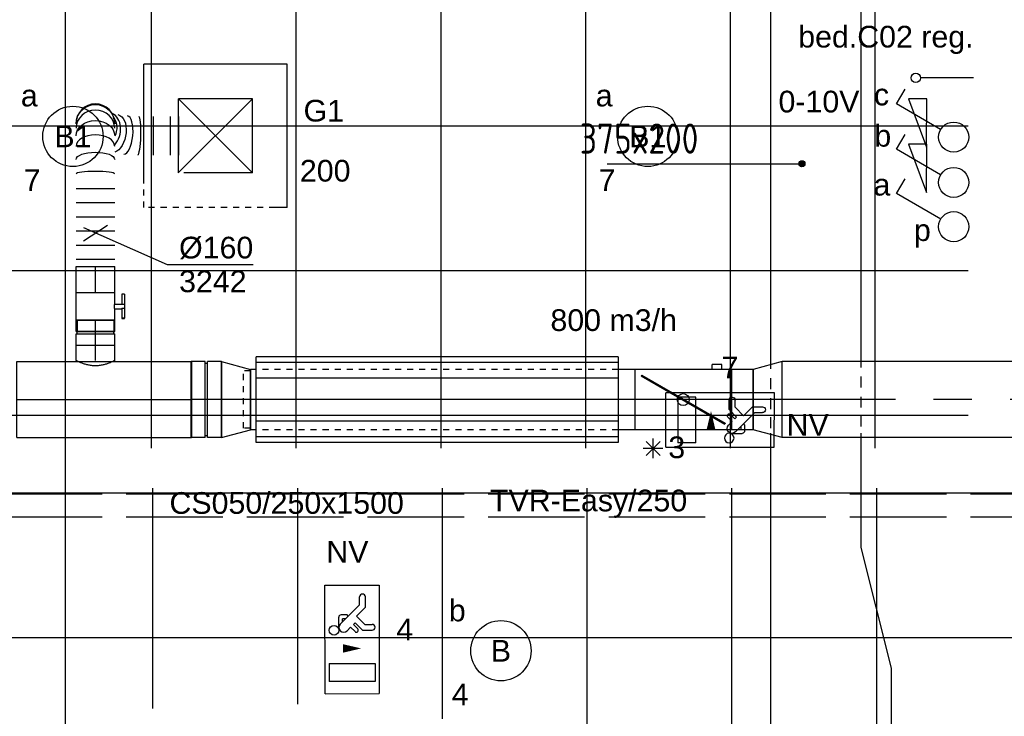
# Model space of a CAD drawing. Extents: x -132501 to 411300, y -42818 to 427495.
# Tile 74 of 256: x 17054 to 21136, y 26986 to 29875. Entities that reach past the tile are written whole.
import ezdxf
from ezdxf.enums import TextEntityAlignment as Align

# ---------------------------------------------------------------- set-up
doc = ezdxf.new("R2010")
doc.units = 0
doc.header["$LTSCALE"] = 50
for name, pattern in [('CENTER2', [28.575000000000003, 19.05, -3.175, 3.175, -3.175]), ('E_GOOT5', [10, 8, -2]), ('STREEPJES', [0.1, 0.05, -0.05])]:
    doc.linetypes.add(name, pattern=pattern)
doc.layers.get('0').update_dxf_attribs({"linetype": 'CONTINUOUS'})
for name, color, linetype in [('45 Plafond 2D arcering', 7, 'CONTINUOUS'), ('54GA', 3, 'CONTINUOUS'), ('57LB', 6, 'CONTINUOUS'), ('EL6131--', 2, 'CONTINUOUS'), ('EL6131--_VG', 2, 'CONTINUOUS'), ('EL6222--', 3, 'CONTINUOUS'), ('EL6311--', 3, 'CONTINUOUS'), ('EL6350--', 3, 'CONTINUOUS'), ('EM6131--', 1, 'CONTINUOUS'), ('WL524---', 90, 'CONTINUOUS'), ('WL570---_TOEVOER', 3, 'CONTINUOUS'), ('WL570---_TOEVOER_HL', 8, 'CONTINUOUS'), ('WL570---_TOEVOER_RST', 2, 'CONTINUOUS'), ('WL570---_TOEVOER_RST_HL', 1, 'CONTINUOUS'), ('WM570---_RETOUR', 1, 'CONTINUOUS'), ('WM570---_TOEVOER', 1, 'CONTINUOUS'), ('WM570---_TOEVOER_PR', 1, 'CONTINUOUS'), ('WM570---_TOEVOER_RST_PR', 1, 'CONTINUOUS')]:
    doc.layers.add(name, color=color, linetype=linetype)
doc.styles.add('BURO-018', font='ARIAL.TTF', dxfattribs={"height": 63})
doc.styles.add('ISO25', font='ISO', dxfattribs={"width": 0.9, "height": 125})

# ---------------------------------------------------------------- blocks, each defined once
blk = doc.blocks.new('1115B3A')
at = {"color": 0, "linetype": 'Continuous'}
blk.add_circle((0, 0), 2.5, dxfattribs=at)
at = {"color": 0, "linetype": 'Continuous', "style": 'BURO-018'}
for tag, p in [('E_GKAST', (0, 8)), ('E_GROEP', (0, 5)), ('E_SGROEP', (4.5, 5)), ('E_ARMCODE', (0, 0)), ('E_SLET', (4.5, -1))]:
    blk.add_attdef(tag, text='', height=1.8, dxfattribs=at).set_placement(p, align=Align.MIDDLE)
blk = doc.blocks.new('1115C2J')
at = {"color": 0, "linetype": 'Continuous'}
for p, q in [((-4.5, 5.5), (4.5, 5.5)), ((-4.5, 1), (-4.5, 5.5)), ((-1.239999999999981, 4.30882250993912), (-1.240000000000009, 4.909999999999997)), ((-0.7599999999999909, 4.110000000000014), (-0.7599999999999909, 4.909999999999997)), ((2, 5.150000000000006), (3.5, 5.150000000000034)), ((2, 1.349999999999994), (2, 5.150000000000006)), ((3.5, 5.150000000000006), (3.5, 1.349999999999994)), ((4.5, 1), (4.5, 5.5)), ((-2.681177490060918, 4.349999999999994), (-3.52000000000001, 4.349999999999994)), ((-1.939999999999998, 3.608822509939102), (-2.681177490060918, 4.349999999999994)), ((-1.239999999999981, 4.30882250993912), (-1.939999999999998, 3.608822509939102)), ((-1.374314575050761, 3.495685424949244), (-0.7599999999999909, 4.110000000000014)), ((-2.879999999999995, 3.870000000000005), (-3.52000000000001, 3.870000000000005)), ((-1.270913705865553, 2.260913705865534), (-2.879999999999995, 3.870000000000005)), ((-1.232893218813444, 3.354264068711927), (-1.374314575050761, 3.495685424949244)), ((-0.8723044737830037, 3.714852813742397), (-1.232893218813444, 3.354264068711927)), ((-0.6460303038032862, 3.488578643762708), (-1.006619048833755, 3.127989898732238)), ((-1.939999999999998, 2.930000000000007), (-2.04000000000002, 2.830000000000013)), ((-2.04000000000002, 2.830000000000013), (-2.04000000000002, 2.343756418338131)), ((-1.713725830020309, 2.703725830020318), (-1.719999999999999, 2.697451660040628)), ((-1.719999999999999, 2.697451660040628), (-1.719999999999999, 2.463756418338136)), ((-1.473756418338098, 2.463756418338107), (-1.719999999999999, 2.463756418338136)), ((-0.7052282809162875, 2.82659913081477), (-1.006619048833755, 3.127989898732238)), ((-0.9880709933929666, 2.143756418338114), (-1.840000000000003, 2.143756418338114)), ((4.5, 1), (-4.5, 1)), ((2, 1.349999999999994), (3.5, 1.349999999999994))]:
    blk.add_line(p, q, dxfattribs=at)
blk.add_lwpolyline([(0.75, 4, 0, 0.7, 0), (0.75, 2.499999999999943, 0.7, 0.7, 0)], format="xyseb", dxfattribs=at)
blk.add_circle((-0.7599999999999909, 1.75), 0.4, dxfattribs=at)
for centre, radius, start, end in [((-1, 4.909999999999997), 0.2399999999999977, 0, 180), ((-3.52000000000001, 4.110000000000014), 0.2399999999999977, 90, 270), ((-0.7591673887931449, 3.601715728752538), 0.1599999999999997, 315.0000000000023, 134.9999999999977), ((-0.9880709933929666, 2.543756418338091), 0.3999999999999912, 225.0000000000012, 45), ((-1.840000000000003, 2.343756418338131), 0.2, 180, 270)]:
    blk.add_arc(centre, radius, start, end, dxfattribs=at)
at = {"color": 0, "linetype": 'Continuous', "style": 'BURO-018'}
for tag, p in [('E_GKAST', (0, 15.16666666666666)), ('E_GROEP', (0, 12.16666666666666)), ('E_SGROEP', (4.5, 12.16666666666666)), ('E_ARMCODE', (0, 8))]:
    blk.add_attdef(tag, text='', height=1.8, dxfattribs=at).set_placement(p, align=Align.MIDDLE)
blk = doc.blocks.new('1114A1')
at = {"color": 0, "linetype": 'Continuous'}
for p, q in [((0.625, 3.332531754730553), (2.742413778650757, 7)), ((2.742413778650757, 7), (3.954849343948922, 6.299999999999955))]:
    blk.add_line(p, q, dxfattribs=at)
blk.add_circle((0, 2.25), 1.25, dxfattribs=at)
at = {"color": 0, "linetype": 'Continuous', "style": 'BURO-018'}
for tag, height, p in [('E_SLET1', 1.8, (3.355960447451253, 9)), ('E_GROEP', 1.799999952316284, (0, 0)), ('E_GKAST', 1.799999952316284, (0, 0))]:
    blk.add_attdef(tag, text='', height=height, dxfattribs=at).set_placement(p, align=Align.MIDDLE)
at = {"color": 0, "linetype": 'Continuous', "style": 'BURO-018', "flags": 1}
for tag in ['E_MATCODE', 'E_SGROEP']:
    blk.add_attdef(tag, text='', height=1.799999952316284, dxfattribs=at).set_placement((0, 0), align=Align.MIDDLE)
blk = doc.blocks.new('111408')
at = {"color": 0, "linetype": 'Continuous'}
for p, q in [((3.154700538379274, 6), (-0.8452994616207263, 4.5)), ((3.154700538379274, 4.5), (3.154700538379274, 6)), ((-0.8452994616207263, 4.5), (3.154700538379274, 4.5))]:
    blk.add_line(p, q, dxfattribs=at)
blk = doc.blocks.new('1114A1-TH1')
at = {"color": 0, "linetype": 'Continuous'}
for p, q in [((0.625, 3.332531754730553), (2.742413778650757, 7)), ((2.742413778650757, 7), (3.954849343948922, 6.299999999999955))]:
    blk.add_line(p, q, dxfattribs=at)
blk.add_circle((0, 2.25), 1.25, dxfattribs=at)
at = {"color": 0, "zscale": 50}
blk.add_blockref('111408', (0, 0), dxfattribs=at)
at = {"color": 0, "linetype": 'Continuous', "style": 'BURO-018'}
for tag, height, p in [('E_SLET1', 1.8, (3.355960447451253, 9)), ('E_GROEP', 1.799999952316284, (0, 0)), ('E_GKAST', 1.799999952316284, (0, 0))]:
    blk.add_attdef(tag, text='', height=height, dxfattribs=at).set_placement(p, align=Align.MIDDLE)
at = {"color": 0, "linetype": 'Continuous', "style": 'BURO-018', "flags": 1}
for tag in ['E_MATCODE', 'E_SGROEP']:
    blk.add_attdef(tag, text='', height=1.799999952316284, dxfattribs=at).set_placement((0, 0), align=Align.MIDDLE)
blk = doc.blocks.new('CIRC1MM')
at = {"color": 2, "linetype": 'Continuous'}
for p, q in [((-0.5000000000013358, 0), (0.5000000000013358, 0)), ((-0.4898979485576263, 0.09999999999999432), (0.4898979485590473, 0.09999999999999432)), ((-0.4582575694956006, 0.1999999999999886), (0.4582575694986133, 0.1999999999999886)), ((-0.4000000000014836, 0.2999999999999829), (0.3999999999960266, 0.2999999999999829)), ((-0.3000000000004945, 0.4000000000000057), (0.3000000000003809, 0.4000000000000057)), ((-0.4898979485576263, -0.1000000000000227), (0.4898979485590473, -0.1000000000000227)), ((-0.4582575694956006, -0.1999999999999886), (0.4582575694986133, -0.1999999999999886)), ((-0.4000000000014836, -0.3000000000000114), (0.3999999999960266, -0.3000000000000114)), ((-0.3000000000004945, -0.3999999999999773), (0.3000000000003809, -0.3999999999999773))]:
    blk.add_line(p, q, dxfattribs=at)
blk.add_circle((-8.526512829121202e-14, 0), 0.4999999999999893, dxfattribs=at)
blk = doc.blocks.new('*U1444')
at = {"color": 0, "ltscale": 10}
blk.add_line((0, 150, -3030), (15704.82114829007, 149.9999999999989, -3030), dxfattribs=at)
at = {"layer": 'EM6131--', "color": 1, "style": 'BURO-018'}
blk.add_attdef('POSNR', text='', height=90, dxfattribs=at).set_placement((0, 0), align=Align.MIDDLE)
blk = doc.blocks.new('*U1622')
at = {"color": 0, "ltscale": 10}
for p, q in [((297.5, 297.5, -2737.5), (-297.5, 297.5, -2737.5)), ((-297.5, -191.6243035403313, -2737.5), (-297.5, 297.5, -2737.5)), ((297.5, -297.5, -2737.5), (297.5, 297.5, -2737.5)), ((153.5, 153.5, -2737.5), (-153.5, 153.5, -2737.5)), ((-153.5, -151.6243035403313, -2737.5), (-153.5, 153.5, -2737.5)), ((153.5, -153.5, -2737.5), (-153.5, 153.5, -2737.5)), ((-151.6243035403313, -151.6243035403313, -2737.5), (153.5, 153.5, -2737.5)), ((153.5, -153.5, -2737.5), (153.5, 153.5, -2737.5)), ((153.5, -153.5, -2737.5), (-106.6484244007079, -153.5, -2737.5)), ((297.5, -297.5, -2737.5), (247.6067800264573, -297.5, -2737.5))]:
    blk.add_line(p, q, dxfattribs=at)
at = {"color": 8, "linetype": 'STREEPJES', "ltscale": 10}
for p, q in [((-153.5, -153.5, -2737.5), (-153.5, -151.6243035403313, -2737.5)), ((-153.5, -153.5, -2737.5), (-151.6243035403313, -151.6243035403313, -2737.5)), ((-106.6484244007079, -153.5, -2737.5), (-153.5, -153.5, -2737.5)), ((-297.5, -297.5, -2737.5), (-297.5, -191.6243035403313, -2737.5)), ((247.6067800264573, -297.5, -2737.5), (-297.5, -297.5, -2737.5))]:
    blk.add_line(p, q, dxfattribs=at)
at = {"layer": 'WL570---_TOEVOER_RST_HL', "linetype": 'CENTER2'}
blk.add_circle((0, 0, -2737.5), 0.075, dxfattribs=at)
at = {"layer": 'WL570---_TOEVOER_RST', "color": 1, "style": 'BURO-018'}
for tag in ['MC', 'Q']:
    blk.add_attdef(tag, text='', height=90, dxfattribs=at).set_placement((0, 0), align=Align.MIDDLE)
at = {"layer": 'WM570---_TOEVOER_RST_PR', "color": 1, "style": 'BURO-018'}
blk.add_attdef('POSNR', text='', height=90, dxfattribs=at).set_placement((0, 0), align=Align.MIDDLE)
blk = doc.blocks.new('*U1625')
at = {"color": 0, "ltscale": 10}
for p, q in [((0, 80, -3241.658225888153), (64.09999999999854, 80, -3241.658225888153)), ((64.09999999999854, 80, -3241.658225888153), (64.09999999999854, -80, -3241.658225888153)), ((0, -80, -3241.658225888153), (64.09999999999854, -80, -3241.658225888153))]:
    blk.add_line(p, q, dxfattribs=at)
blk.add_spline([(-0.2080872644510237, -79.58954587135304, -3241.658225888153), (-0.8254487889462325, -78.36239530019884, -3241.658225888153), (-1.831464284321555, -76.33114051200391, -3241.658225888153), (-3.192047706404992, -73.51662492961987, -3241.658225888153), (-4.860113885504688, -69.94772929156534, -3241.658225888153), (-6.776322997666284, -65.66107529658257, -3241.658225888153), (-8.870195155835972, -60.70064981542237, -3241.658225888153), (-11.06171040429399, -55.11735352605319, -3241.658225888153), (-13.26352092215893, -48.9684786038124, -3241.658225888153), (-15.38389002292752, -42.31712082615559, -3241.658225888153), (-17.33042107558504, -35.23153212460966, -3241.658225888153), (-19.01453503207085, -27.78442022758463, -3241.658225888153), (-20.3564954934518, -20.05220258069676, -3241.658225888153), (-21.2905863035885, -12.11422220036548, -3241.658225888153), (-21.76987009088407, -4.051933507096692, -3241.658225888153), (-21.76987009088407, 4.051933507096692, -3241.658225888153), (-21.2905863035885, 12.11422220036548, -3241.658225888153), (-20.3564954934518, 20.05220258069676, -3241.658225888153), (-19.01453503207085, 27.78442022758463, -3241.658225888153), (-17.33042107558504, 35.23153212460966, -3241.658225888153), (-15.38389002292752, 42.31712082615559, -3241.658225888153), (-13.26352092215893, 48.9684786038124, -3241.658225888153), (-11.06171040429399, 55.11735352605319, -3241.658225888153), (-8.870195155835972, 60.70064981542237, -3241.658225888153), (-6.776322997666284, 65.66107529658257, -3241.658225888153), (-4.860113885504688, 69.94772929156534, -3241.658225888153), (-3.192047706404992, 73.51662492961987, -3241.658225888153), (-1.831464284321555, 76.33114051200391, -3241.658225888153), (-0.8254487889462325, 78.36239530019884, -3241.658225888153), (-0.2080872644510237, 79.58954587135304, -3241.658225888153), (0, 80, -3241.658225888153)], degree=3, dxfattribs=at)
at = {"layer": 'WL570---_TOEVOER_HL', "linetype": 'CENTER2'}
blk.add_line((0, 0, -3241.658225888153), (64.09999999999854, 0, -3241.658225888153), dxfattribs=at)
at = {"layer": 'WM570---_TOEVOER_PR', "color": 1, "style": 'BURO-018'}
blk.add_attdef('POSNR', text='', height=90, dxfattribs=at).set_placement((0, 0), align=Align.MIDDLE)
blk = doc.blocks.new('*U1632')
at = {"color": 0, "ltscale": 10}
for p, q in [((0, 157.5000000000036, -3242.158225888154), (120.0999999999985, 125.0000000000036, -3242.158225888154)), ((0, 157.5000000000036, -3242.158225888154), (-3.857637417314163e-14, -157.4999999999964, -3242.158225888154)), ((120.0999999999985, 125.0000000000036, -3242.158225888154), (120.0999999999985, -124.9999999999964, -3242.158225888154)), ((0, -157.4999999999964, -3242.158225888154), (120.0999999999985, -124.9999999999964, -3242.158225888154))]:
    blk.add_line(p, q, dxfattribs=at)
at = {"layer": 'WL570---_TOEVOER_HL', "linetype": 'CENTER2'}
blk.add_line((0, 3.637978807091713e-12, -3242.158225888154), (120.0999999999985, 3.623270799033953e-12, -3242.158225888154), dxfattribs=at)
for centre in [(0, 3.637978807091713e-12, -3242.158225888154), (120.0999999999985, 3.637978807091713e-12, -3242.158225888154)]:
    blk.add_circle(centre, 0.075, dxfattribs=at)
at = {"layer": 'WM570---_TOEVOER_PR', "color": 1, "style": 'BURO-018'}
blk.add_attdef('POSNR', text='', height=90, dxfattribs=at).set_placement((0, 0), align=Align.MIDDLE)
blk = doc.blocks.new('*U1633')
at = {"color": 0, "ltscale": 10}
for p, q in [((0, 125.0000000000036, -3241.658225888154), (559.2512553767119, 125.0000000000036, -3241.658225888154)), ((0, -124.9999999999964, -3241.658225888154), (3.061616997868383e-14, 125.0000000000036, -3241.658225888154)), ((2059.251255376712, 125.0000000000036, -3241.658225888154), (2083.734123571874, 125.0000000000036, -3241.658225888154)), ((2083.734123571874, 125.0000000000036, -3241.658225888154), (2083.734123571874, -124.9999999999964, -3241.658225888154)), ((0, -124.9999999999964, -3241.658225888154), (129.4299962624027, -124.9999999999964, -3241.658225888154)), ((169.4299962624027, -124.9999999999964, -3241.658225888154), (559.2512553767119, -124.9999999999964, -3241.658225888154)), ((2059.251255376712, -124.9999999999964, -3241.658225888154), (2083.734123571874, -124.9999999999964, -3241.658225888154))]:
    blk.add_line(p, q, dxfattribs=at)
at = {"color": 8, "linetype": 'STREEPJES', "ltscale": 10}
for p, q in [((559.2512553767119, 125.0000000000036, -3241.658225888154), (2059.251255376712, 125.0000000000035, -3241.658225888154)), ((559.2512553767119, -124.9999999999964, -3241.658225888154), (2059.251255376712, -124.9999999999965, -3241.658225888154))]:
    blk.add_line(p, q, dxfattribs=at)
at = {"layer": 'WL570---_TOEVOER_HL', "linetype": 'CENTER2'}
blk.add_line((0, 3.637978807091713e-12, -3241.658225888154), (2083.734123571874, 3.382794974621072e-12, -3241.658225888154), dxfattribs=at)
at = {"layer": 'WM570---_TOEVOER_PR', "color": 1, "style": 'BURO-018'}
blk.add_attdef('POSNR', text='', height=90, dxfattribs=at).set_placement((0, 0), align=Align.MIDDLE)
blk = doc.blocks.new('*U1634')
at = {"color": 0, "ltscale": 10}
for p, q in [((0, 157.5000000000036, -3242.158225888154), (1898.342278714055, 157.5000000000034, -3242.158225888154)), ((0, -157.4999999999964, -3242.158225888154), (3.857637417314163e-14, 157.5000000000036, -3242.158225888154)), ((1898.342278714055, 157.5000000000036, -3242.158225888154), (1898.342278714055, -157.4999999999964, -3242.158225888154)), ((0, -157.4999999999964, -3242.158225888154), (1898.342278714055, -157.4999999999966, -3242.158225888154))]:
    blk.add_line(p, q, dxfattribs=at)
at = {"layer": 'WL570---_TOEVOER_HL', "linetype": 'CENTER2'}
blk.add_line((0, 3.637978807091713e-12, -3242.158225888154), (1898.342278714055, 3.405498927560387e-12, -3242.158225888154), dxfattribs=at)
at = {"layer": 'WM570---_TOEVOER_PR', "color": 1, "style": 'BURO-018'}
blk.add_attdef('POSNR', text='', height=90, dxfattribs=at).set_placement((0, 0), align=Align.MIDDLE)
blk = doc.blocks.new('*U1635')
at = {"color": 2, "ltscale": 10}
for p, q in [((-750, 177.5000000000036, -3241.658225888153), (750, 177.5000000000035, -3241.658225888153)), ((-750, -177.4999999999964, -3241.658225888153), (-750, 177.5000000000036, -3241.658225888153)), ((750, 177.5000000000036, -3241.658225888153), (750, -177.4999999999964, -3241.658225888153)), ((-750, 153.7195091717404, -3241.658225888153), (750, 153.7195091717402, -3241.658225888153)), ((-750, 88.75000000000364, -3241.658225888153), (750, 88.75000000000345, -3241.658225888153)), ((-750, 3.637978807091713e-12, -3241.658225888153), (750, 3.45428178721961e-12, -3241.658225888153)), ((-750, -88.74999999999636, -3241.658225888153), (750, -88.74999999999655, -3241.658225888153)), ((-750, -153.7195091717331, -3241.658225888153), (750, -153.7195091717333, -3241.658225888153)), ((-750, -177.4999999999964, -3241.658225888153), (750, -177.4999999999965, -3241.658225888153))]:
    blk.add_line(p, q, dxfattribs=at)
at = {"color": 8, "linetype": 'STREEPJES', "ltscale": 10}
for p, q in [((774.4828681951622, 118.7500000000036, -3241.658225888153), (803, 118.7500000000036, -3241.658225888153)), ((803, 118.7500000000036, -3241.658225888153), (803, -118.7499999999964, -3241.658225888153)), ((774.4828681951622, -118.7499999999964, -3241.658225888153), (803, -118.7499999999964, -3241.658225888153))]:
    blk.add_line(p, q, dxfattribs=at)
at = {"layer": 'WL570---_TOEVOER_HL', "linetype": 'CENTER2'}
blk.add_line((-750, 3.637978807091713e-12, -3241.658225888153), (750, 3.45428178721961e-12, -3241.658225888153), dxfattribs=at)
at = {"layer": 'WM570---_TOEVOER_PR', "color": 1, "style": 'BURO-018'}
blk.add_attdef('POSNR', text='', height=90, dxfattribs=at).set_placement((0, 0), align=Align.MIDDLE)
blk = doc.blocks.new('*U1636')
at = {"color": 0, "ltscale": 10}
for p, q in [((120.0999999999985, 157.5000000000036, -3241.658225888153), (0, 125.0000000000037, -3241.658225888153)), ((0, -124.9999999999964, -3241.658225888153), (3.061616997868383e-14, 125.0000000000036, -3241.658225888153)), ((120.0999999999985, -157.4999999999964, -3241.658225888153), (120.0999999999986, 157.5000000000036, -3241.658225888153)), ((120.0999999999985, -157.4999999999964, -3241.658225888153), (0, -124.9999999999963, -3241.658225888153))]:
    blk.add_line(p, q, dxfattribs=at)
at = {"layer": 'WL570---_TOEVOER_HL', "linetype": 'CENTER2'}
blk.add_line((0, 3.637978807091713e-12, -3241.658225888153), (120.0999999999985, 3.623270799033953e-12, -3241.658225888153), dxfattribs=at)
for centre in [(0, 3.637978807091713e-12, -3241.658225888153), (120.0999999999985, 3.637978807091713e-12, -3241.658225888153)]:
    blk.add_circle(centre, 0.075, dxfattribs=at)
at = {"layer": 'WM570---_TOEVOER_PR', "color": 1, "style": 'BURO-018'}
blk.add_attdef('POSNR', text='', height=90, dxfattribs=at).set_placement((0, 0), align=Align.MIDDLE)
blk = doc.blocks.new('*U1637')
at = {"color": 0, "ltscale": 10}
for p, q in [((-62.5, 157.5000000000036, -3241.658225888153), (-5, 157.5000000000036, -3241.658225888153)), ((-62.5, 157.5000000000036, -3241.658225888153), (-62.50000000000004, -157.4999999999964, -3241.658225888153)), ((-5, 157.5000000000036, -3241.658225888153), (-5.000000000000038, -157.4999999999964, -3241.658225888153)), ((-5, 149.6250000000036, -3241.658225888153), (5, 149.6250000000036, -3241.658225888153)), ((5, 157.5000000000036, -3241.658225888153), (62.5, 157.5000000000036, -3241.658225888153)), ((5, 157.5000000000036, -3241.658225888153), (4.999999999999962, -157.4999999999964, -3241.658225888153)), ((62.5, 157.5000000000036, -3241.658225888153), (62.49999999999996, -157.4999999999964, -3241.658225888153)), ((-62.5, -157.4999999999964, -3241.658225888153), (-5, -157.4999999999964, -3241.658225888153)), ((-5, -149.6249999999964, -3241.658225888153), (5, -149.6249999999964, -3241.658225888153)), ((5, -157.4999999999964, -3241.658225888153), (62.5, -157.4999999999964, -3241.658225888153))]:
    blk.add_line(p, q, dxfattribs=at)
at = {"layer": 'WL570---_TOEVOER_HL', "linetype": 'CENTER2'}
blk.add_line((-62.5, 3.637978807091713e-12, -3241.658225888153), (62.5, 3.622670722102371e-12, -3241.658225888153), dxfattribs=at)
at = {"layer": 'WM570---_TOEVOER_PR', "color": 1, "style": 'BURO-018'}
blk.add_attdef('POSNR', text='', height=90, dxfattribs=at).set_placement((0, 0), align=Align.MIDDLE)
blk = doc.blocks.new('*U1638')
at = {"color": 2, "ltscale": 10}
for p, q in [((-200, 125.0000000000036, -3241.658225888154), (200, 125.0000000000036, -3241.658225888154)), ((-200, -124.9999999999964, -3241.658225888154), (-200, 125.0000000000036, -3241.658225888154)), ((200, 125.0000000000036, -3241.658225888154), (200, -124.9999999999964, -3241.658225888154)), ((-174.24674742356, 98.1957804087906, -3241.658225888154), (-172.1634140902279, 101.8042195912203, -3241.658225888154)), ((172.163414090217, -101.8042195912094, -3241.658225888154), (-174.24674742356, 98.19578040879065, -3241.658225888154)), ((174.2467474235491, -98.19578040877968, -3241.658225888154), (-172.1634140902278, 101.8042195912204, -3241.658225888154)), ((172.163414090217, -101.8042195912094, -3241.658225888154), (174.2467474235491, -98.19578040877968, -3241.658225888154)), ((-200, -124.9999999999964, -3241.658225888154), (-160, -124.9999999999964, -3241.658225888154)), ((-160, -124.3734296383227, -3241.658225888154), (-120, -124.3734296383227, -3241.658225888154)), ((-160, -124.3734296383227, -3241.658225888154), (-160, -144.9999999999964, -3241.658225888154)), ((-160, -144.9999999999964, -3241.658225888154), (-120, -144.9999999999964, -3241.658225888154)), ((-120, -124.3734296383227, -3241.658225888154), (-120, -144.9999999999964, -3241.658225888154)), ((-120, -124.9999999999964, -3241.658225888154), (200, -124.9999999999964, -3241.658225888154))]:
    blk.add_line(p, q, dxfattribs=at)
blk.add_circle((0, 3.637978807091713e-12, -3241.658225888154), 25, dxfattribs=at)
at = {"layer": 'WM570---_TOEVOER_PR', "color": 1, "style": 'BURO-018'}
blk.add_attdef('POSNR', text='', height=90, dxfattribs=at).set_placement((0, 0), align=Align.MIDDLE)
blk = doc.blocks.new('*U1640')
at = {"color": 0, "ltscale": 10}
for p, q in [((0, 157.5, -3241.658225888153), (724.8418033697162, 157.5, -3241.658225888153)), ((0, -157.5, -3241.658225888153), (-5.654501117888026e-45, 157.5, -3241.658225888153)), ((724.8418033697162, 157.5, -3241.658225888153), (724.8418033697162, -157.5, -3241.658225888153)), ((0, -157.5, -3241.658225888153), (724.8418033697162, -157.5, -3241.658225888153))]:
    blk.add_line(p, q, dxfattribs=at)
at = {"layer": 'WL570---_TOEVOER_HL', "linetype": 'CENTER2'}
blk.add_line((0, 0, -3241.658225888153), (724.8418033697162, -1.301148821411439e-44, -3241.658225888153), dxfattribs=at)
at = {"layer": 'WM570---_TOEVOER_PR', "color": 1, "style": 'BURO-018'}
blk.add_attdef('POSNR', text='', height=90, dxfattribs=at).set_placement((0, 0), align=Align.MIDDLE)
blk = doc.blocks.new('*U1641')
at = {"color": 0, "ltscale": 10}
for p, q in [((-51.70000000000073, 80.00000000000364, -3241.658225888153), (-5, 80.00000000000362, -3241.658225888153)), ((-51.70000000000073, 80.00000000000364, -3241.658225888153), (-51.70000000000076, -79.99999999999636, -3241.658225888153)), ((-5, 80.00000000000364, -3241.658225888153), (-5.000000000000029, -79.99999999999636, -3241.658225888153)), ((-5, 76.00000000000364, -3241.658225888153), (5, 76.00000000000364, -3241.658225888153)), ((5, 80.00000000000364, -3241.658225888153), (51.70000000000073, 80.00000000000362, -3241.658225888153)), ((5, 80.00000000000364, -3241.658225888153), (4.999999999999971, -79.99999999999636, -3241.658225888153)), ((51.70000000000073, 80.00000000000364, -3241.658225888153), (51.7000000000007, -79.99999999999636, -3241.658225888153)), ((-51.70000000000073, -79.99999999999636, -3241.658225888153), (-5, -79.99999999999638, -3241.658225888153)), ((-5, -75.99999999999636, -3241.658225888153), (5, -75.99999999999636, -3241.658225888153)), ((5, -79.99999999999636, -3241.658225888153), (51.70000000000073, -79.99999999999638, -3241.658225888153))]:
    blk.add_line(p, q, dxfattribs=at)
at = {"layer": 'WL570---_TOEVOER_HL', "linetype": 'CENTER2'}
blk.add_line((-51.70000000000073, 3.637978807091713e-12, -3241.658225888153), (51.70000000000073, 3.618984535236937e-12, -3241.658225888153), dxfattribs=at)
at = {"layer": 'WM570---_TOEVOER_PR', "color": 1, "style": 'BURO-018'}
blk.add_attdef('POSNR', text='', height=90, dxfattribs=at).set_placement((0, 0), align=Align.MIDDLE)
blk = doc.blocks.new('*U1642')
at = {"color": 2, "ltscale": 10}
for p, q in [((-57.25, 76.00000000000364, -3241.658225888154), (-103.9500000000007, 76.00000000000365, -3241.658225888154)), ((-103.9500000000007, -75.99999999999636, -3241.658225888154), (-103.9500000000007, 76.00000000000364, -3241.658225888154)), ((-57.25, 80.00000000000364, -3241.658225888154), (57.25, 80.00000000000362, -3241.658225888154)), ((-57.25, -79.99999999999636, -3241.658225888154), (-57.24999999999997, 80.00000000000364, -3241.658225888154)), ((57.25, 80.00000000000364, -3241.658225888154), (57.24999999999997, -79.99999999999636, -3241.658225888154)), ((-57.25, -75.99999999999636, -3241.658225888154), (-103.9500000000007, -75.99999999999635, -3241.658225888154)), ((-57.25, -79.99999999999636, -3241.658225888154), (-9.54166666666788, -79.99999999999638, -3241.658225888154)), ((-9.54166666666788, -79.99999999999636, -3241.658225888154), (-9.541666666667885, -109.3333333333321, -3241.658225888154)), ((9.54166666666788, -79.99999999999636, -3241.658225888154), (9.541666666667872, -119.9999999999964, -3241.658225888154)), ((9.54166666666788, -79.99999999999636, -3241.658225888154), (57.25, -79.99999999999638, -3241.658225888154)), ((-50.24662103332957, -109.3333333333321, -3241.658225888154), (-50.24662103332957, -120, -3241.658225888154)), ((-48.91328769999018, -109.3333333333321, -3241.658225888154), (-50.24662103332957, -109.3333333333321, -3241.658225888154)), ((-50.24662103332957, -120, -3241.658225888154), (-48.91328769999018, -120, -3241.658225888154)), ((-7.515583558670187, -109.3333333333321, -3241.658225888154), (-48.91328769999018, -109.3333333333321, -3241.658225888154)), ((-48.91328769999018, -120, -3241.658225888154), (-48.91328769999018, -109.3333333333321, -3241.658225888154)), ((-7.515583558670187, -120, -3241.658225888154), (-48.91328769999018, -120, -3241.658225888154)), ((-7.515583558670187, -109.3333333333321, -3241.658225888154), (-7.515583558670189, -119.9999999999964, -3241.658225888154)), ((9.54166666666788, -119.9999999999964, -3241.658225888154), (-7.515583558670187, -119.9999999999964, -3241.658225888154)), ((50.2466210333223, -109.3333333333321, -3241.658225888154), (9.54166666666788, -109.3333333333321, -3241.658225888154)), ((50.2466210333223, -120, -3241.658225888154), (9.54166666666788, -120, -3241.658225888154)), ((50.2466210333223, -120, -3241.658225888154), (50.2466210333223, -109.3333333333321, -3241.658225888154))]:
    blk.add_line(p, q, dxfattribs=at)
blk.add_spline([(-9.492711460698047, -79.99417583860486, -3241.658225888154), (-9.34634818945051, -79.97693931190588, -3241.658225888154), (-9.104078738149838, -79.94898902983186, -3241.658225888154), (-8.768389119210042, -79.9114587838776, -3241.658225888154), (-8.342723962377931, -79.86587281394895, -3241.658225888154), (-7.831451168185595, -79.81408537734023, -3241.658225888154), (-7.239817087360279, -79.75820677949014, -3241.658225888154), (-6.573892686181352, -79.70051858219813, -3241.658225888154), (-5.840511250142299, -79.64338119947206, -3241.658225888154), (-5.047198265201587, -79.5891374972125, -3241.658225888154), (-4.202094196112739, -79.54001629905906, -3241.658225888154), (-3.31387095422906, -79.49803983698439, -3241.658225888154), (-2.39164291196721, -79.46493914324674, -3241.658225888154), (-1.444873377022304, -79.44208114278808, -3241.658225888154), (-0.4832774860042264, -79.430410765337, -3241.658225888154), (0.4832774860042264, -79.430410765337, -3241.658225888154), (1.444873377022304, -79.44208114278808, -3241.658225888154), (2.39164291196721, -79.46493914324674, -3241.658225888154), (3.31387095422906, -79.49803983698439, -3241.658225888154), (4.202094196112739, -79.54001629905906, -3241.658225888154), (5.047198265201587, -79.5891374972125, -3241.658225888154), (5.840511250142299, -79.64338119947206, -3241.658225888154), (6.573892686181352, -79.70051858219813, -3241.658225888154), (7.239817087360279, -79.75820677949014, -3241.658225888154), (7.831451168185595, -79.81408537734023, -3241.658225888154), (8.342723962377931, -79.86587281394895, -3241.658225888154), (8.768389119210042, -79.9114587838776, -3241.658225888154), (9.104078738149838, -79.94898902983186, -3241.658225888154), (9.34634818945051, -79.97693931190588, -3241.658225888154), (9.492711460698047, -79.99417583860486, -3241.658225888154), (9.54166666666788, -79.99999999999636, -3241.658225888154)], degree=3, dxfattribs=at)
at = {"layer": 'WL570---_TOEVOER', "color": 1, "style": 'BURO-018'}
blk.add_attdef('I', text='', height=90, dxfattribs=at).set_placement((0, 0), align=Align.MIDDLE)
at = {"layer": 'WM570---_TOEVOER_PR', "color": 1, "style": 'BURO-018'}
blk.add_attdef('POSNR', text='', height=90, dxfattribs=at).set_placement((0, 0), align=Align.MIDDLE)
blk = doc.blocks.new('*U1643')
at = {"color": 0, "ltscale": 10}
for p, q in [((0, 80.00000000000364, -3241.658225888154), (108.6483585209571, 80.00000000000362, -3241.658225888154)), ((108.6483585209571, 80.00000000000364, -3241.658225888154), (108.6483585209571, -79.99999999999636, -3241.658225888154)), ((0, -79.99999999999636, -3241.658225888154), (108.6483585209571, -79.99999999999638, -3241.658225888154))]:
    blk.add_line(p, q, dxfattribs=at)
at = {"layer": 'WL570---_TOEVOER_HL', "linetype": 'CENTER2'}
blk.add_line((0, 3.637978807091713e-12, -3241.658225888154), (108.6483585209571, 3.618020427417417e-12, -3241.658225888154), dxfattribs=at)
at = {"layer": 'WM570---_TOEVOER_PR', "color": 1, "style": 'BURO-018'}
blk.add_attdef('POSNR', text='', height=90, dxfattribs=at).set_placement((0, 0), align=Align.MIDDLE)
blk = doc.blocks.new('*U1644')
at = {"color": 0, "ltscale": 10}
for p, q in [((0, 80.00000000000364, -3241.658225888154), (-2.939152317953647e-14, -79.99999999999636, -3241.658225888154)), ((29.38778330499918, 80.00000000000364, -3241.658225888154), (29.38778330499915, -79.99999999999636, -3241.658225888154)), ((88.16334991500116, 80.00000000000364, -3241.658225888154), (88.16334991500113, -79.99999999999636, -3241.658225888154)), ((146.9389165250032, 80.00000000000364, -3241.658225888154), (146.9389165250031, -79.99999999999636, -3241.658225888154)), ((205.7144831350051, 80.00000000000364, -3241.658225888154), (205.7144831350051, -79.99999999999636, -3241.658225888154)), ((264.4900497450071, 80.00000000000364, -3241.658225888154), (264.4900497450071, -79.99999999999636, -3241.658225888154)), ((323.2656163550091, 80.00000000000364, -3241.658225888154), (323.2656163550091, -79.99999999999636, -3241.658225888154)), ((465.1848681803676, -117.2747140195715, -3241.658225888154), (465.1137646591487, -118.0378164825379, -3241.658225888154)), ((621.7729224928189, -238.8928998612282, -3241.658225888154), (461.7729224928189, -238.8928998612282, -3241.658225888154)), ((621.7729224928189, -309.2572638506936, -3241.658225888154), (461.7729224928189, -309.2572638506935, -3241.658225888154)), ((621.7729224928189, -344.4394458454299, -3241.658225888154), (461.7729224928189, -344.4394458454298, -3241.658225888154))]:
    blk.add_line(p, q, dxfattribs=at)
for centre, major_axis, ratio, start_param, end_param in [((383.5656744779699, 3.637978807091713e-12, -3241.658225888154), (-1.138699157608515e-12, -80), 0.128801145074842, 0, 3.141592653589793), ((497.2573371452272, 3.637978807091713e-12, -3241.658225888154), (3.688678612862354e-11, -80), 0.6025164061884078, 0, 3.141592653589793), ((573.8084687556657, 3.637978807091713e-12, -3241.658225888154), (-1.469576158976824e-14, -80), 0.9214794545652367, 0, 3.141592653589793), ((593.5574353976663, 3.637978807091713e-12, -3241.658225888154), (80.30134524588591, -1.966815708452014e-14), 0.9962473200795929, 4.71238898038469, 7.853981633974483), ((559.1275101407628, -40.70157356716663, -3241.658225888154), (-76.71473541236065, 22.99191324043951), 0.7787884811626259, 1.028339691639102, 3.04721544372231), ((544.8369914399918, -125.0813157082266, -3241.658225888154), (-79.69413257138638, 7.425652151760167), 0.3760967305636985, 0.01273030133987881, 3.12886235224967)]:
    blk.add_ellipse(centre, major_axis=major_axis, ratio=ratio, start_param=start_param, end_param=end_param, dxfattribs=at)
at = {"color": 0, "ltscale": 10, "extrusion": (0, 0, -1)}
for centre, major_axis, ratio, start_param, end_param in [((443.37239360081, 3.637978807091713e-12, -3241.658225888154), (9.797174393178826e-15, 80), 0.3779958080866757, 0, 3.141592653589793), ((541.7031100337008, 3.637978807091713e-12, -3241.658225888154), (8.012732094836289e-11, 80), 0.7877071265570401, 0, 3.141592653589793), ((591.4777030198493, 3.637978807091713e-12, -3241.658225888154), (1.469576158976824e-14, 80), 0.9951012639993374, 0, 3.141592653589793), ((550.7563180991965, -78.62940215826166, -3241.658225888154), (-78.8715398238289, 13.70035060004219), 0.5980851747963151, 3.168663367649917, 5.972621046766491), ((569.3800846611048, -13.88254877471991, -3241.658225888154), (-69.30590421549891, 40.33700995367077), 0.9045766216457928, 3.561355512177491, 4.620844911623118)]:
    blk.add_ellipse(centre, major_axis=major_axis, ratio=ratio, start_param=start_param, end_param=end_param, dxfattribs=at)
at = {"color": 0, "ltscale": 10, "extrusion": (0, 0, -0.9999999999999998)}
blk.add_ellipse((541.7729224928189, -176.8916930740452, -3241.658225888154), major_axis=(-79.9994253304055, 2.363520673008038), ratio=0.1282956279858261, start_param=3.145383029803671, end_param=6.286975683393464, dxfattribs=at)
at = {"layer": 'WM570---_TOEVOER_PR', "color": 1, "style": 'BURO-018'}
blk.add_attdef('POSNR', text='', height=90, dxfattribs=at).set_placement((0, 0), align=Align.MIDDLE)
blk = doc.blocks.new('*U1645')
at = {"layer": 'WM570---_TOEVOER', "color": 0, "ltscale": 10}
for p, q in [((-50, -32.60620651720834), (50, 32.60620651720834)), ((-50, 22.03315641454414), (296.9503245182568, -130.8550589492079)), ((296.9503245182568, -130.8550589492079), (654.5219479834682, -130.8550589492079))]:
    blk.add_line(p, q, dxfattribs=at)
at = {"layer": 'WM570---_TOEVOER', "color": 0, "style": 'BURO-018'}
for s, p in [('%%c160', (346.9503245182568, -105.8550589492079)), ('3242', (346.9503245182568, -245.8550589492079))]:
    blk.add_text(s, height=90, dxfattribs=at).set_placement(p)
blk = doc.blocks.new('GAFGHYHY')
at = {"layer": '45 Plafond 2D arcering', "linetype": 'Continuous'}
h = blk.add_hatch(dxfattribs=at)
h.set_pattern_fill('RASTER_600_0002', color=8, style=0, pattern_type=2)
h.set_pattern_definition([(0, (322400.5924360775, 274234.6337192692), (0, 600), []), (90, (322400.5924360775, 274234.6337192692), (-600, 0), [])])
h.paths.add_polyline_path([(318797.5856012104, 273343.1641243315), (318797.5856012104, 270841.7640620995), (322317.3855509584, 270841.7640620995), (325823.5856012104, 270841.7640620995), (325823.5856012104, 277626.7640507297), (322317.3855509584, 277626.7640507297), (318797.5856012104, 277626.7640507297)], flags=0)
h.paths.add_polyline_path([(321045.7003655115, 275734.5877754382, -0.9999999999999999), (320755.7003655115, 275734.5877754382, -0.9999999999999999)], flags=0)
h.paths.add_polyline_path([(320755.7003655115, 272734.5877754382, -0.9999999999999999), (321045.7003655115, 272734.5877754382, -0.9999999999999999)], flags=0)
h.paths.add_polyline_path([(323755.7003655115, 275734.5877754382, -0.9999999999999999), (324045.7003655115, 275734.5877754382, -0.9999999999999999)], flags=0)
h.paths.add_polyline_path([(323755.7003655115, 272734.5877754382, -0.9999999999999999), (324045.7003655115, 272734.5877754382, -0.9999999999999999)], flags=0)
h = blk.add_hatch(dxfattribs=at)
h.set_pattern_fill('RASTER_600_0002', color=8, style=0, pattern_type=2)
h.set_pattern_definition([(0, (329606.6039655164, 263113.0164054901), (0, 600), []), (90, (329606.6039655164, 263113.0164054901), (-600, 0), [])])
h.paths.add_polyline_path([(314958.4484486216, 262579.1641033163), (311651.3856012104, 262579.1641033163), (311651.3856012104, 260865.8213427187), (318334.3856012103, 260865.8213427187), (318334.3856012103, 255497.548901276), (322319.3858894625, 254963.888382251), (325862.8856012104, 254725.6584581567), (325862.8856012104, 257249.2687077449), (333290.8856012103, 257249.2687077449), (333290.8856012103, 254942.5259475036), (336798.324696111, 255489.678399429), (340391.3464691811, 256042.0766862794), (347581.1320038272, 257147.4485607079), (347540.0042540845, 258187.0408377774), (344346.2374735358, 258187.0408377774), (344274.0276694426, 258060.1071111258, -0.2927741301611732), (338835.1502440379, 268360.9548132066), (333245.8043765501, 267502.245652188), (329585.4417988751, 267292.1290713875), (328865.1988823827, 267293.5379741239, 0.01313377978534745), (328865.6683573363, 267533.5375149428), (329496.8869935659, 267532.3027569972), (329497.1041820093, 270676.7641032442), (328743.0875005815, 270676.7641032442), (328743.0875005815, 270841.7641032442), (329497.1055634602, 270841.7641032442), (329497.1055634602, 272301.7641032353), (326028.5856012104, 272301.7641032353), (326028.5856012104, 270841.7641032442), (326783.0875005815, 270841.7641032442), (326783.0875005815, 270676.7641032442), (326008.5856012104, 270676.7641032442), (315530.2996312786, 270676.7641032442, -0.06356526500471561), (316101.1455684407, 268525.0756693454), (316090.0725138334, 268527.2530816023, -0.003566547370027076), (316103.7128682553, 268406.4108793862), (316579.7973396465, 268479.8951624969), (316533.0012536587, 268710.3932426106), (316693.973066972, 268745.3050008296, -0.1356799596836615), (316433.9819192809, 263929.0466205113), (316277.9569696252, 263980.9998569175), (316414.7757330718, 264431.9906666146), (314732.6044793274, 264431.9906666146, 0.01816797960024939)], flags=0)
h.paths.add_polyline_path([(325877.1581249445, 261732.8260382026, -51.8167411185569), (326135.6591064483, 261974.1158924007), (326121.4581252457, 261988.1989365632), (325864.0853531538, 261747.9621750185)], flags=0)
h.paths.add_polyline_path([(329466.0667907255, 263438.9307410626, -0.9999999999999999), (335716.0667907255, 263438.9307410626, -0.9999999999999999)], flags=0)
h.paths.add_polyline_path([(339101.6930176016, 258177.7519564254, -0.9999999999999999), (333851.6930176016, 258177.7519564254, -0.9999999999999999)], flags=0)

msp = doc.modelspace()

# ---------------------------------------------------------------- linework, layer by layer
at = {"layer": '54GA', "color": 1, "linetype": 'Continuous'}
msp.add_line((19490.33624394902, 29278.07683311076), (20296.24640352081, 29278.07683311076), dxfattribs=at)
at = {"layer": '57LB', "color": 1, "linetype": 'Continuous'}
for p, q in [((20166.8262945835, 28388.73408727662), (20166.8262945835, 28343.39691206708)), ((20541.8262945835, 28395.06788406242), (20541.8262945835, 28349.73070885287)), ((20166.8262945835, 28305.19082265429), (20166.8262945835, 28259.85364744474)), ((20541.8262945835, 28311.52461944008), (20541.8262945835, 28266.18744423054)), ((20166.8262945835, 28226.74223481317), (20166.8262945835, 28181.40505960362)), ((20541.8262945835, 28233.07603159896), (20541.8262945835, 28187.73885638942))]:
    msp.add_line(p, q, dxfattribs=at)
at = {"layer": 'EL6131--_VG', "linetype": 'E_GOOT5'}
for p, q in [((12996.32804989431, 27908.7947227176, 3000), (33344.63758337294, 27908.7947227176, 3000)), ((12996.32804989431, 27908.7947227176, 3000), (33344.63758337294, 27908.7947227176, 3000)), ((12996.32804989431, 27813.87975764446, 3000), (33344.63758337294, 27813.87975764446, 3000)), ((12996.32804989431, 27813.87975764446, 3000), (33344.63758337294, 27813.87975764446, 3000))]:
    msp.add_line(p, q, dxfattribs=at)
at = {"layer": 'EL6222--'}
msp.add_line((21007.99608960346, 29633.99050717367), (20786.71055866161, 29633.99050717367), dxfattribs=at)
msp.add_circle((20769.038261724, 29634.0387077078), 19.1744541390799, dxfattribs=at)
at = {"layer": 'WL570---_TOEVOER'}
for p, q in [((20166.8262945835, 32954.12872202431), (20166.8262945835, 28426.71892898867)), ((20541.8262945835, 32904.12872202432), (20541.8262945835, 28433.05272577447)), ((19708.87628988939, 28068.11825208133), (19650.90009873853, 28126.09444323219)), ((19708.87628988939, 28126.09444323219), (19650.90009873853, 28068.11825208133)), ((19679.88819431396, 28056.11098974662), (19679.88819431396, 28138.1017055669)), ((20166.8262945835, 28160.01047339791), (20166.8262945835, 20967.73484477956)), ((20541.8262945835, 28161.0290101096), (20541.8262945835, 27685.63540002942)), ((19720.8835522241, 28097.10634765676), (19638.89283640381, 28097.10634765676)), ((20541.8262945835, 27685.63540002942), (20666.8262945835, 27185.63540002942)), ((20666.8262945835, 27185.63540002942), (20666.8262945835, 23433.04673513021))]:
    msp.add_line(p, q, dxfattribs=at)

# ---------------------------------------------------------------- block references
at = {"layer": '54GA', "color": 2, "linetype": 'Continuous', "xscale": 25, "yscale": 25, "zscale": 25}
msp.add_blockref('CIRC1MM', (20297.10628791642, 29278.07683311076), dxfattribs=at)
at = {"layer": 'EL6131--', "rotation": 270}
msp.add_blockref('*U1444', (17092.71491338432, 34831.8696071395, 3030), dxfattribs=at)
at = {"layer": 'EL6311--'}
ref = msp.add_blockref('1115B3A', (17275.09701401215, 29391.31348740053), dxfattribs=dict(at, xscale=50.00000000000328, yscale=50.00000000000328, zscale=50, rotation=181.9948371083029))
ref.add_attrib('E_ARMCODE', 'B1', dxfattribs={"layer": '0', "color": 1, "linetype": 'Continuous', "height": 90, "style": 'BURO-018'}).set_placement((17275.09701401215, 29391.31348740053), align=Align.MIDDLE)
ref.add_attrib('E_SLET', 'a', dxfattribs={"layer": '0', "color": 1, "linetype": 'Continuous', "height": 90, "style": 'BURO-018'}).set_placement((17094.11141730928, 29560.11577940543), align=Align.MIDDLE)
ref.add_attrib('E_GROEP', '7', dxfattribs={"layer": '0', "color": 1, "linetype": 'Continuous', "height": 90, "style": 'BURO-018'}).set_placement((17106.29472200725, 29210.32789069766), align=Align.MIDDLE)
ref = msp.add_blockref('1115B3A', (19658.16000548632, 29391.31348740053), dxfattribs=dict(at, xscale=50.00000000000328, yscale=50.00000000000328, zscale=50, rotation=181.9948371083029))
ref.add_attrib('E_ARMCODE', 'B1', dxfattribs={"layer": '0', "color": 1, "linetype": 'Continuous', "height": 90, "style": 'BURO-018'}).set_placement((19658.16000548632, 29391.31348740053), align=Align.MIDDLE)
ref.add_attrib('E_SLET', 'a', dxfattribs={"layer": '0', "color": 1, "linetype": 'Continuous', "height": 90, "style": 'BURO-018'}).set_placement((19477.17440878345, 29560.11577940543), align=Align.MIDDLE)
ref.add_attrib('E_GROEP', '7', dxfattribs={"layer": '0', "color": 1, "linetype": 'Continuous', "height": 90, "style": 'BURO-018'}).set_placement((19489.35771348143, 29210.32789069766), align=Align.MIDDLE)
ref = msp.add_blockref('1114A1-TH1', (21038.65770116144, 29387.97029620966), dxfattribs=dict(at, xscale=50.00000000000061, yscale=50.0000000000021, zscale=50.00000000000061, rotation=89.7862926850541))
ref.add_attrib('E_SLET1', 'c', dxfattribs={"layer": '0', "color": 1, "linetype": 'Continuous', "height": 90, "style": 'BURO-018'}).set_placement((20626.95108185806, 29564.28466453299), align=Align.MIDDLE)
ref = msp.add_blockref('1114A1-TH1', (21038.65770116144, 29199.98217113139), dxfattribs=dict(at, xscale=50.00000000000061, yscale=50.0000000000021, zscale=50.00000000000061, rotation=89.7862926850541))
ref.add_attrib('E_SLET1', 'b', dxfattribs={"layer": '0', "color": 1, "linetype": 'Continuous', "height": 90, "style": 'BURO-018'}).set_placement((20632.38014291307, 29395.6507848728), align=Align.MIDDLE)
ref = msp.add_blockref('1114A1', (21038.92119402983, 29016.38580813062), dxfattribs=dict(at, xscale=50.00000000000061, yscale=50.0000000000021, zscale=50.00000000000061, rotation=89.7862926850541))
ref.add_attrib('E_SLET1', 'a', dxfattribs={"layer": '0', "color": 1, "linetype": 'Continuous', "height": 90, "style": 'BURO-018'}).set_placement((20628.58204808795, 29190.40262684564), align=Align.MIDDLE)
ref = msp.add_blockref('1115B3A', (19049.29846393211, 27257.86850510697), dxfattribs=dict(at, xscale=50.00000000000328, yscale=50.00000000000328, zscale=50, rotation=181.9948371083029))
ref.add_attrib('E_ARMCODE', 'B', dxfattribs={"layer": '0', "color": 1, "linetype": 'Continuous', "height": 90, "style": 'BURO-018'}).set_placement((19049.29846393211, 27257.86850510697), align=Align.MIDDLE)
ref.add_attrib('E_SLET', 'b', dxfattribs={"layer": '0', "color": 1, "linetype": 'Continuous', "height": 90, "style": 'BURO-018'}).set_placement((18868.31286722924, 27426.67079711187), align=Align.MIDDLE)
ref.add_attrib('E_GROEP', '4', dxfattribs={"layer": '0', "color": 1, "linetype": 'Continuous', "height": 90, "style": 'BURO-018'}).set_placement((18880.49617192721, 27076.88290840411), align=Align.MIDDLE)
at = {"layer": 'EL6350--'}
ref = msp.add_blockref('1115C2J', (19957.57417217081, 28052.49394322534), dxfattribs=dict(at, xscale=-49.99999999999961, yscale=50, zscale=50, rotation=359.9512125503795))
ref.add_attrib('E_ARMCODE', 'NV', dxfattribs={"layer": '0', "color": 1, "linetype": 'Continuous', "height": 89.99999999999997, "style": 'BURO-018'}).set_placement((20320.89637604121, 28195.27114737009), align=Align.MIDDLE)
ref.add_attrib('E_GROEP', '7', dxfattribs={"layer": '0', "color": 1, "linetype": 'Continuous', "height": 89.99999999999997, "style": 'BURO-018'}).set_placement((19998.97703629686, 28433.14297023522), align=Align.MIDDLE)
ref = msp.add_blockref('1115C2J', (18270.05315333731, 27304.84560927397), dxfattribs=dict(at, xscale=49.99999999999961, yscale=49.99999999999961, zscale=49.99999999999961, rotation=270.0487874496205))
ref.add_attrib('E_ARMCODE', 'NV', dxfattribs={"layer": '0', "color": 1, "linetype": 'Continuous', "height": 89.99999999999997, "style": 'BURO-018'}).set_placement((18412.83035748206, 27668.16781314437), align=Align.MIDDLE)
ref.add_attrib('E_GROEP', '4', dxfattribs={"layer": '0', "color": 1, "linetype": 'Continuous', "height": 89.99999999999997, "style": 'BURO-018'}).set_placement((18650.70218034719, 27346.24847340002), align=Align.MIDDLE)
at = {"layer": 'WL524---'}
msp.add_blockref('GAFGHYHY', (-304837.0444749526, -242743.8149120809), dxfattribs=at)
at = {"layer": 'WL570---_TOEVOER'}
for name, p, rotation in [('*U1644', (17368.26313643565, 28852.23672507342, 3241.658225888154), 90), ('*U1643', (17368.26313643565, 28743.58836655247, 3241.658225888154), 90), ('*U1642', (17368.26313643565, 28686.33836655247, 3241.658225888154), 90), ('*U1641', (17368.26313643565, 28577.38836655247, 3241.658225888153), 90), ('*U1625', (17368.26313643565, 28461.58836655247, 3241.658225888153), 90), ('*U1637', (17828.27392695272, 28299.60454082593, 3241.658225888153), 180), ('*U1636', (18010.87392695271, 28299.60454082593, 3241.658225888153), 180), ('*U1635', (18785.35679514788, 28299.60454082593, 3241.658225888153), 180), ('*U1632', (20214.70805052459, 28299.60454082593, 3242.158225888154), 180), ('*U1634', (22113.05032923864, 28299.60454082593, 3242.158225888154), 180), ('*U1633', (20094.60805052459, 28299.60454082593, 3241.658225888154), 180), ('*U1638', (19805.17805426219, 28299.60454082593, 3241.658225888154), 180)]:
    msp.add_blockref(name, p, dxfattribs=dict(at, rotation=rotation))
msp.add_blockref('*U1640', (17042.05753684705, 28299.60454082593, 3241.658225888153), dxfattribs=at)
at = {"layer": 'WL570---_TOEVOER_RST'}
ref = msp.add_blockref('*U1622', (17866.20258228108, 29394.00964756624, 2737.5), dxfattribs=at)
ref.add_attrib('Q', '200', dxfattribs={"color": 1, "height": 90, "style": 'BURO-018'}).set_placement((18320.91750523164, 29248.98991409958), align=Align.MIDDLE)
ref.add_attrib('MC', 'G1', dxfattribs={"color": 1, "height": 90, "style": 'BURO-018'}).set_placement((18314.95904041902, 29498.03158988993), align=Align.MIDDLE)
at = {"layer": 'WM570---_TOEVOER'}
msp.add_blockref('*U1645', (17368.26313643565, 28990.9802943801, 3241.658225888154), dxfattribs=at)

# ---------------------------------------------------------------- texts
at = {"layer": '54GA', "color": 2, "linetype": 'Continuous', "style": 'ISO25', "width": 0.9}
msp.add_text('375x200', height=125, dxfattribs=at).set_placement((19376.28954248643, 29319.71056829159))
at = {"layer": 'EL6222--', "color": 1, "style": 'BURO-018'}
for s, p in [('bed.C02 reg.', (20281.71856800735, 29759.97016012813)), ('0-10V', (20200.04228435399, 29490.76223981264)), ('p', (20761.51982792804, 28957.5014643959))]:
    msp.add_text(s, height=90, dxfattribs=at).set_placement(p)
at = {"layer": 'WM570---_RETOUR', "style": 'BURO-018'}
for s, p in [('3 ', (19743.15566786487, 28056.75110041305)), ('CS050/250x1500', (17675.29395385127, 27825.82419039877, 310)), ('TVR-Easy/250', (19003.91991138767, 27836.07698461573, 310))]:
    msp.add_text(s, height=90, dxfattribs=at).set_placement(p)
at = {"layer": 'WM570---_TOEVOER', "style": 'BURO-018'}
msp.add_text('800 m3/h', height=90, dxfattribs=at).set_placement((19254.57064159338, 28584.23598464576, 310))

doc.saveas('drawing.dxf')
